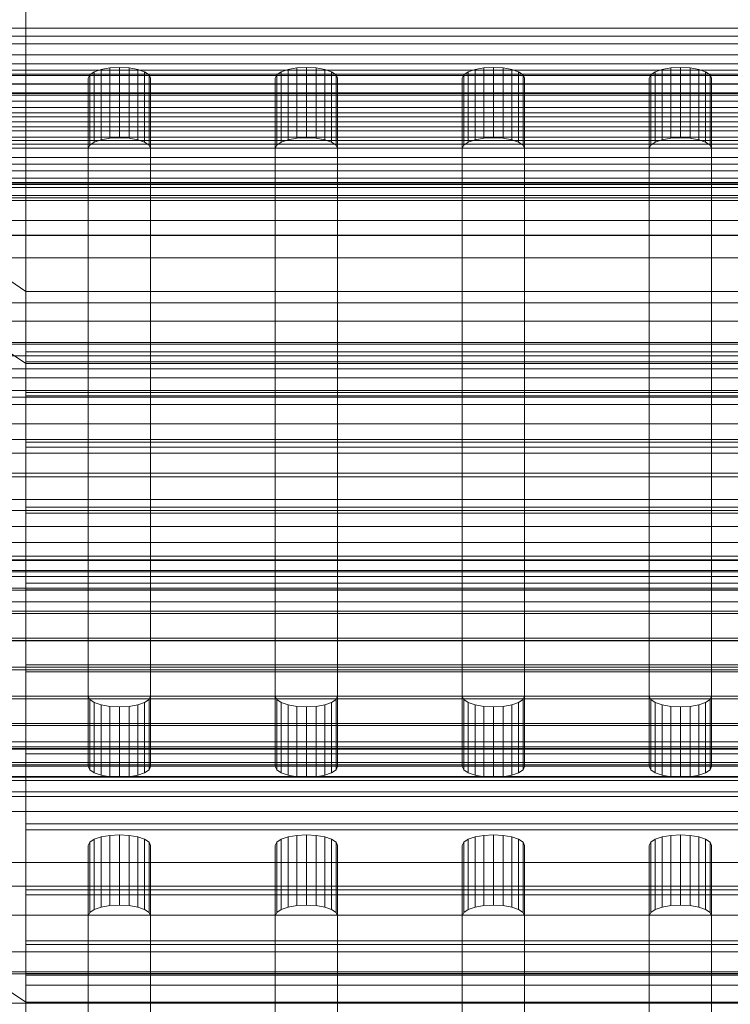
# Model space of a CAD drawing. Header units: millimetres. Extents: x -4738 to 65662, y -68080 to 6847.
# Tile 113 of 256: x -130 to -74, y -35103 to -35024. Entities that reach past the tile are written whole.
import ezdxf

# ---------------------------------------------------------------- set-up
doc = ezdxf.new("R2010")
doc.units = ezdxf.units.MM
for name, color, linetype, lineweight in [('COTAS_O', 1, 'Continuous', 0), ('COTAS_P', 1, 'Continuous', 0), ('frontal_bajante_movil', 7, 'Continuous', 0), ('frontal_C01', 7, 'Continuous', 0), ('frontal_C02', 7, 'Continuous', 0), ('frontal_C03', 7, 'Continuous', 0), ('frontal_C04', 7, 'Continuous', 0), ('frontal_mezcladora', 7, 'Continuous', 0), ('frontal_secador', 7, 'Continuous', 0)]:
    doc.layers.add(name, color=color, linetype=linetype, lineweight=lineweight)
doc.dimstyles.new('R19_100', dxfattribs={"dimtxt": 250, "dimasz": 150, "dimexe": 150, "dimexo": 80, "dimgap": 100, "dimtad": 1, "dimtih": 1, "dimtoh": 1, "dimdsep": 46, "dimcen": 0.09, "dimadec": 0, "dimazin": 0, "dimtfac": 1, "dimtdec": 4, "dimtofl": 0, "dimtmove": 0, "dimatfit": 3, "dimfxl": 1, "dimtolj": 1, "dimtzin": 0, "dimarcsym": 0})

# ---------------------------------------------------------------- blocks, each defined once
blk = doc.blocks.new('DIM_R31_46')
at = {"layer": 'COTAS_P'}
for p, q in [((-4100, -35030), (-4219.912, -35921.976)), ((140, -35600), (20.088, -36491.976)), ((-4219.912, -35921.976), (-4065.254, -35897.362)), ((20.088, -36491.976), (-4219.912, -35921.976)), ((-4219.912, -35921.976), (-4077.245, -35986.56)), ((20.088, -36491.976), (-122.579, -36427.392)), ((20.088, -36491.976), (-134.57, -36516.589))]:
    blk.add_line(p, q, dxfattribs=at)
blk.add_text('4278.14 P', height=250, rotation=172.34341, dxfattribs=at).set_placement((-2113.235, -36306.084))
blk = doc.blocks.new('DIM_R31_54')
at = {"layer": 'COTAS_O'}
for p, q in [((-1480, -35300), (-1330, -35255)), ((490, -35300), (340, -35255)), ((-1480, -36000), (-1480, -35300)), ((-1480, -35300), (490, -35300)), ((-1480, -35300), (-1330, -35345)), ((490, -35300), (340, -35345)), ((490, -36000), (490, -35300))]:
    blk.add_line(p, q, dxfattribs=at)
blk.add_text('1970 O', height=250, dxfattribs=at).set_placement((-495, -35200))
blk = doc.blocks.new('DIM_R31_56')
at = {"layer": 'COTAS_O'}
for p, q in [((-1400, -35300), (-1250, -35255)), ((1400, -35300), (1250, -35255)), ((-1400, -36000), (-1400, -35300)), ((-1400, -35300), (1400, -35300)), ((-1400, -35300), (-1250, -35345)), ((1400, -35300), (1250, -35345)), ((1400, -36000), (1400, -35300))]:
    blk.add_line(p, q, dxfattribs=at)
blk.add_text('2800 O', height=250, dxfattribs=at).set_placement((0, -35200))
blk = doc.blocks.new('DIM_R31_57')
at = {"layer": 'COTAS_P'}
for p, q in [((-305, -34680), (395, -34680)), ((395, -34680), (350, -34830)), ((395, -36000), (395, -34680)), ((395, -34680), (440, -34830)), ((395, -36000), (350, -35850)), ((395, -36000), (440, -35850)), ((-305, -36000), (395, -36000))]:
    blk.add_line(p, q, dxfattribs=at)
blk.add_text('1320 P', height=250, rotation=90, dxfattribs=at).set_placement((295, -35340))
blk = doc.blocks.new('DIM_R31_58')
at = {"layer": 'COTAS_P'}
for p, q in [((-305, -35300), (-155, -35255)), ((345, -35300), (195, -35255)), ((-305, -36000), (-305, -35300)), ((-305, -35300), (345, -35300)), ((-305, -35300), (-155, -35345)), ((345, -35300), (195, -35345)), ((345, -36000), (345, -35300))]:
    blk.add_line(p, q, dxfattribs=at)
blk.add_text('650 P', height=250, dxfattribs=at).set_placement((20, -35200))

msp = doc.modelspace()

# ---------------------------------------------------------------- linework, layer by layer
at = {"layer": 'frontal_bajante_movil'}
for p, q in [((-168, -35025.557), (208, -35025.557)), ((-125, -35028.298), (-124.878, -35028.034)), ((-124.878, -35028.034), (-124.523, -35027.796)), ((-124.878, -35033.672), (-124.878, -35028.034)), ((-124.523, -35027.796), (-123.969, -35027.607)), ((-124.523, -35033.434), (-124.523, -35027.796)), ((-123.969, -35027.607), (-123.273, -35027.485)), ((-123.969, -35033.245), (-123.969, -35027.607)), ((-123.273, -35027.485), (-122.5, -35027.443)), ((-123.273, -35033.123), (-123.273, -35027.485)), ((-122.5, -35027.443), (-121.727, -35027.485)), ((-122.5, -35033.082), (-122.5, -35027.443)), ((-121.727, -35027.485), (-121.031, -35027.607)), ((-121.727, -35033.123), (-121.727, -35027.485)), ((-121.031, -35027.607), (-120.477, -35027.796)), ((-121.031, -35033.245), (-121.031, -35027.607)), ((-120.477, -35027.796), (-120.122, -35028.034)), ((-120.477, -35033.434), (-120.477, -35027.796)), ((-120.122, -35028.034), (-120, -35028.298)), ((-120.122, -35033.672), (-120.122, -35028.034)), ((-110, -35028.298), (-109.878, -35028.034)), ((-109.878, -35028.034), (-109.523, -35027.796)), ((-109.878, -35033.672), (-109.878, -35028.034)), ((-109.523, -35027.796), (-108.969, -35027.607)), ((-109.523, -35033.434), (-109.523, -35027.796)), ((-108.969, -35027.607), (-108.273, -35027.485)), ((-108.969, -35033.245), (-108.969, -35027.607)), ((-108.273, -35027.485), (-107.5, -35027.443)), ((-108.273, -35033.123), (-108.273, -35027.485)), ((-107.5, -35027.443), (-106.727, -35027.485)), ((-107.5, -35033.082), (-107.5, -35027.443)), ((-106.727, -35027.485), (-106.031, -35027.607)), ((-106.727, -35033.123), (-106.727, -35027.485)), ((-106.031, -35027.607), (-105.477, -35027.796)), ((-106.031, -35033.245), (-106.031, -35027.607)), ((-105.477, -35027.796), (-105.122, -35028.034)), ((-105.477, -35033.434), (-105.477, -35027.796)), ((-105.122, -35028.034), (-105, -35028.298)), ((-105.122, -35033.672), (-105.122, -35028.034)), ((-95, -35028.298), (-94.878, -35028.034)), ((-94.878, -35028.034), (-94.523, -35027.796)), ((-94.878, -35033.672), (-94.878, -35028.034)), ((-94.523, -35027.796), (-93.969, -35027.607)), ((-94.523, -35033.434), (-94.523, -35027.796)), ((-93.969, -35027.607), (-93.273, -35027.485)), ((-93.969, -35033.245), (-93.969, -35027.607)), ((-93.273, -35027.485), (-92.5, -35027.443)), ((-93.273, -35033.123), (-93.273, -35027.485)), ((-92.5, -35027.443), (-91.727, -35027.485)), ((-92.5, -35033.082), (-92.5, -35027.443)), ((-91.727, -35027.485), (-91.031, -35027.607)), ((-91.727, -35033.123), (-91.727, -35027.485)), ((-91.031, -35027.607), (-90.477, -35027.796)), ((-91.031, -35033.245), (-91.031, -35027.607)), ((-90.477, -35027.796), (-90.122, -35028.034)), ((-90.477, -35033.434), (-90.477, -35027.796)), ((-90.122, -35028.034), (-90, -35028.298)), ((-90.122, -35033.672), (-90.122, -35028.034)), ((-80, -35028.298), (-79.878, -35028.034)), ((-79.878, -35028.034), (-79.523, -35027.796)), ((-79.878, -35033.672), (-79.878, -35028.034)), ((-79.523, -35027.796), (-78.969, -35027.607)), ((-79.523, -35033.434), (-79.523, -35027.796)), ((-78.969, -35027.607), (-78.273, -35027.485)), ((-78.969, -35033.245), (-78.969, -35027.607)), ((-78.273, -35027.485), (-77.5, -35027.443)), ((-78.273, -35033.123), (-78.273, -35027.485)), ((-77.5, -35027.443), (-76.727, -35027.485)), ((-77.5, -35033.082), (-77.5, -35027.443)), ((-76.727, -35027.485), (-76.031, -35027.607)), ((-76.727, -35033.123), (-76.727, -35027.485)), ((-76.031, -35027.607), (-75.477, -35027.796)), ((-76.031, -35033.245), (-76.031, -35027.607)), ((-75.477, -35027.796), (-75.122, -35028.034)), ((-75.477, -35033.434), (-75.477, -35027.796)), ((-75.122, -35028.034), (-75, -35028.298)), ((-75.122, -35033.672), (-75.122, -35028.034)), ((-125, -35077.891), (-125, -35028.298)), ((-125, -35028.298), (-125, -35033.937)), ((-120, -35028.298), (-120, -35077.891)), ((-120, -35033.937), (-120, -35028.298)), ((-110, -35077.891), (-110, -35028.298)), ((-110, -35028.298), (-110, -35033.937)), ((-105, -35028.298), (-105, -35077.891)), ((-105, -35033.937), (-105, -35028.298)), ((-95, -35077.891), (-95, -35028.298)), ((-95, -35028.298), (-95, -35033.937)), ((-90, -35028.298), (-90, -35077.891)), ((-90, -35033.937), (-90, -35028.298)), ((-80, -35077.891), (-80, -35028.298)), ((-80, -35028.298), (-80, -35033.937)), ((-75, -35028.298), (-75, -35077.891)), ((-75, -35033.937), (-75, -35028.298)), ((208, -35029.661), (-168, -35029.661)), ((-124.523, -35033.434), (-124.878, -35033.672)), ((-123.969, -35033.245), (-124.523, -35033.434)), ((-123.273, -35033.123), (-123.969, -35033.245)), ((-122.5, -35033.082), (-123.273, -35033.123)), ((-121.727, -35033.123), (-122.5, -35033.082)), ((-121.031, -35033.245), (-121.727, -35033.123)), ((-120.477, -35033.434), (-121.031, -35033.245)), ((-120.122, -35033.672), (-120.477, -35033.434)), ((-109.523, -35033.434), (-109.878, -35033.672)), ((-108.969, -35033.245), (-109.523, -35033.434)), ((-108.273, -35033.123), (-108.969, -35033.245)), ((-107.5, -35033.082), (-108.273, -35033.123)), ((-106.727, -35033.123), (-107.5, -35033.082)), ((-106.031, -35033.245), (-106.727, -35033.123)), ((-105.477, -35033.434), (-106.031, -35033.245)), ((-105.122, -35033.672), (-105.477, -35033.434)), ((-94.523, -35033.434), (-94.878, -35033.672)), ((-93.969, -35033.245), (-94.523, -35033.434)), ((-93.273, -35033.123), (-93.969, -35033.245)), ((-92.5, -35033.082), (-93.273, -35033.123)), ((-91.727, -35033.123), (-92.5, -35033.082)), ((-91.031, -35033.245), (-91.727, -35033.123)), ((-90.477, -35033.434), (-91.031, -35033.245)), ((-90.122, -35033.672), (-90.477, -35033.434)), ((-79.523, -35033.434), (-79.878, -35033.672)), ((-78.969, -35033.245), (-79.523, -35033.434)), ((-78.273, -35033.123), (-78.969, -35033.245)), ((-77.5, -35033.082), (-78.273, -35033.123)), ((-76.727, -35033.123), (-77.5, -35033.082)), ((-76.031, -35033.245), (-76.727, -35033.123)), ((-75.477, -35033.434), (-76.031, -35033.245)), ((-75.122, -35033.672), (-75.477, -35033.434)), ((-124.878, -35033.672), (-125, -35033.937)), ((-125, -35033.937), (-125, -35083.53)), ((-120, -35033.937), (-120.122, -35033.672)), ((-120, -35083.53), (-120, -35033.937)), ((-109.878, -35033.672), (-110, -35033.937)), ((-110, -35033.937), (-110, -35083.53)), ((-105, -35033.937), (-105.122, -35033.672)), ((-105, -35083.53), (-105, -35033.937)), ((-94.878, -35033.672), (-95, -35033.937)), ((-95, -35033.937), (-95, -35083.53)), ((-90, -35033.937), (-90.122, -35033.672)), ((-90, -35083.53), (-90, -35033.937)), ((-79.878, -35033.672), (-80, -35033.937)), ((-80, -35033.937), (-80, -35083.53)), ((-75, -35033.937), (-75.122, -35033.672)), ((-75, -35083.53), (-75, -35033.937)), ((208, -35036.833), (-168, -35036.833)), ((-168, -35040.938), (208, -35040.938)), ((-124.878, -35078.156), (-125, -35077.891)), ((-125, -35083.53), (-125, -35077.891)), ((-124.523, -35078.394), (-124.878, -35078.156)), ((-124.878, -35083.794), (-124.878, -35078.156)), ((-123.969, -35078.583), (-124.523, -35078.394)), ((-124.523, -35084.032), (-124.523, -35078.394)), ((-123.273, -35078.705), (-123.969, -35078.583)), ((-123.969, -35084.221), (-123.969, -35078.583)), ((-121.031, -35078.583), (-121.727, -35078.705)), ((-120.477, -35078.394), (-121.031, -35078.583)), ((-121.031, -35084.221), (-121.031, -35078.583)), ((-120.122, -35078.156), (-120.477, -35078.394)), ((-120.477, -35084.032), (-120.477, -35078.394)), ((-120, -35077.891), (-120.122, -35078.156)), ((-120.122, -35083.794), (-120.122, -35078.156)), ((-120, -35083.53), (-120, -35077.891)), ((-109.878, -35078.156), (-110, -35077.891)), ((-110, -35083.53), (-110, -35077.891)), ((-109.523, -35078.394), (-109.878, -35078.156)), ((-109.878, -35083.794), (-109.878, -35078.156)), ((-108.969, -35078.583), (-109.523, -35078.394)), ((-109.523, -35084.032), (-109.523, -35078.394)), ((-108.273, -35078.705), (-108.969, -35078.583)), ((-108.969, -35084.221), (-108.969, -35078.583)), ((-106.031, -35078.583), (-106.727, -35078.705)), ((-105.477, -35078.394), (-106.031, -35078.583)), ((-106.031, -35084.221), (-106.031, -35078.583)), ((-105.122, -35078.156), (-105.477, -35078.394)), ((-105.477, -35084.032), (-105.477, -35078.394)), ((-105, -35077.891), (-105.122, -35078.156)), ((-105.122, -35083.794), (-105.122, -35078.156)), ((-105, -35083.53), (-105, -35077.891)), ((-94.878, -35078.156), (-95, -35077.891)), ((-95, -35083.53), (-95, -35077.891)), ((-94.523, -35078.394), (-94.878, -35078.156)), ((-94.878, -35083.794), (-94.878, -35078.156)), ((-93.969, -35078.583), (-94.523, -35078.394)), ((-94.523, -35084.032), (-94.523, -35078.394)), ((-93.273, -35078.705), (-93.969, -35078.583)), ((-93.969, -35084.221), (-93.969, -35078.583)), ((-91.031, -35078.583), (-91.727, -35078.705)), ((-90.477, -35078.394), (-91.031, -35078.583)), ((-91.031, -35084.221), (-91.031, -35078.583)), ((-90.122, -35078.156), (-90.477, -35078.394)), ((-90.477, -35084.032), (-90.477, -35078.394)), ((-90, -35077.891), (-90.122, -35078.156)), ((-90.122, -35083.794), (-90.122, -35078.156)), ((-90, -35083.53), (-90, -35077.891)), ((-79.878, -35078.156), (-80, -35077.891)), ((-80, -35083.53), (-80, -35077.891)), ((-79.523, -35078.394), (-79.878, -35078.156)), ((-79.878, -35083.794), (-79.878, -35078.156)), ((-78.969, -35078.583), (-79.523, -35078.394)), ((-79.523, -35084.032), (-79.523, -35078.394)), ((-78.273, -35078.705), (-78.969, -35078.583)), ((-78.969, -35084.221), (-78.969, -35078.583)), ((-76.031, -35078.583), (-76.727, -35078.705)), ((-75.477, -35078.394), (-76.031, -35078.583)), ((-76.031, -35084.221), (-76.031, -35078.583)), ((-75.122, -35078.156), (-75.477, -35078.394)), ((-75.477, -35084.032), (-75.477, -35078.394)), ((-75, -35077.891), (-75.122, -35078.156)), ((-75.122, -35083.794), (-75.122, -35078.156)), ((-75, -35083.53), (-75, -35077.891)), ((-122.5, -35078.746), (-123.273, -35078.705)), ((-123.273, -35084.343), (-123.273, -35078.705)), ((-121.727, -35078.705), (-122.5, -35078.746)), ((-122.5, -35084.385), (-122.5, -35078.746)), ((-121.727, -35084.343), (-121.727, -35078.705)), ((-107.5, -35078.746), (-108.273, -35078.705)), ((-108.273, -35084.343), (-108.273, -35078.705)), ((-106.727, -35078.705), (-107.5, -35078.746)), ((-107.5, -35084.385), (-107.5, -35078.746)), ((-106.727, -35084.343), (-106.727, -35078.705)), ((-92.5, -35078.746), (-93.273, -35078.705)), ((-93.273, -35084.343), (-93.273, -35078.705)), ((-91.727, -35078.705), (-92.5, -35078.746)), ((-92.5, -35084.385), (-92.5, -35078.746)), ((-91.727, -35084.343), (-91.727, -35078.705)), ((-77.5, -35078.746), (-78.273, -35078.705)), ((-78.273, -35084.343), (-78.273, -35078.705)), ((-76.727, -35078.705), (-77.5, -35078.746)), ((-77.5, -35084.385), (-77.5, -35078.746)), ((-76.727, -35084.343), (-76.727, -35078.705)), ((-125, -35083.53), (-124.878, -35083.794)), ((-124.878, -35083.794), (-124.523, -35084.032)), ((-124.523, -35084.032), (-123.969, -35084.221)), ((-121.031, -35084.221), (-120.477, -35084.032)), ((-120.477, -35084.032), (-120.122, -35083.794)), ((-120.122, -35083.794), (-120, -35083.53)), ((-110, -35083.53), (-109.878, -35083.794)), ((-109.878, -35083.794), (-109.523, -35084.032)), ((-109.523, -35084.032), (-108.969, -35084.221)), ((-106.031, -35084.221), (-105.477, -35084.032)), ((-105.477, -35084.032), (-105.122, -35083.794)), ((-105.122, -35083.794), (-105, -35083.53)), ((-95, -35083.53), (-94.878, -35083.794)), ((-94.878, -35083.794), (-94.523, -35084.032)), ((-94.523, -35084.032), (-93.969, -35084.221)), ((-91.031, -35084.221), (-90.477, -35084.032)), ((-90.477, -35084.032), (-90.122, -35083.794)), ((-90.122, -35083.794), (-90, -35083.53)), ((-80, -35083.53), (-79.878, -35083.794)), ((-79.878, -35083.794), (-79.523, -35084.032)), ((-79.523, -35084.032), (-78.969, -35084.221)), ((-76.031, -35084.221), (-75.477, -35084.032)), ((-75.477, -35084.032), (-75.122, -35083.794)), ((-75.122, -35083.794), (-75, -35083.53)), ((-123.969, -35084.221), (-123.273, -35084.343)), ((-123.273, -35084.343), (-122.5, -35084.385)), ((-122.5, -35084.385), (-121.727, -35084.343)), ((-121.727, -35084.343), (-121.031, -35084.221)), ((-108.969, -35084.221), (-108.273, -35084.343)), ((-108.273, -35084.343), (-107.5, -35084.385)), ((-107.5, -35084.385), (-106.727, -35084.343)), ((-106.727, -35084.343), (-106.031, -35084.221)), ((-93.969, -35084.221), (-93.273, -35084.343)), ((-93.273, -35084.343), (-92.5, -35084.385)), ((-92.5, -35084.385), (-91.727, -35084.343)), ((-91.727, -35084.343), (-91.031, -35084.221)), ((-78.969, -35084.221), (-78.273, -35084.343)), ((-78.273, -35084.343), (-77.5, -35084.385)), ((-77.5, -35084.385), (-76.727, -35084.343)), ((-76.727, -35084.343), (-76.031, -35084.221)), ((-168, -35087.121), (208, -35087.121)), ((-125, -35089.862), (-124.878, -35089.598)), ((-124.878, -35089.598), (-124.523, -35089.359)), ((-124.878, -35095.236), (-124.878, -35089.598)), ((-124.523, -35089.359), (-123.969, -35089.17)), ((-124.523, -35094.998), (-124.523, -35089.359)), ((-123.969, -35089.17), (-123.273, -35089.049)), ((-123.969, -35094.808), (-123.969, -35089.17)), ((-123.273, -35089.049), (-122.5, -35089.007)), ((-123.273, -35094.687), (-123.273, -35089.049)), ((-122.5, -35089.007), (-121.727, -35089.049)), ((-122.5, -35094.645), (-122.5, -35089.007)), ((-121.727, -35089.049), (-121.031, -35089.17)), ((-121.727, -35094.687), (-121.727, -35089.049)), ((-121.031, -35089.17), (-120.477, -35089.359)), ((-121.031, -35094.808), (-121.031, -35089.17)), ((-120.477, -35089.359), (-120.122, -35089.598)), ((-120.477, -35094.998), (-120.477, -35089.359)), ((-120.122, -35089.598), (-120, -35089.862)), ((-120.122, -35095.236), (-120.122, -35089.598)), ((-110, -35089.862), (-109.878, -35089.598)), ((-109.878, -35089.598), (-109.523, -35089.359)), ((-109.878, -35095.236), (-109.878, -35089.598)), ((-109.523, -35089.359), (-108.969, -35089.17)), ((-109.523, -35094.998), (-109.523, -35089.359)), ((-108.969, -35089.17), (-108.273, -35089.049)), ((-108.969, -35094.808), (-108.969, -35089.17)), ((-108.273, -35089.049), (-107.5, -35089.007)), ((-108.273, -35094.687), (-108.273, -35089.049)), ((-107.5, -35089.007), (-106.727, -35089.049)), ((-107.5, -35094.645), (-107.5, -35089.007)), ((-106.727, -35089.049), (-106.031, -35089.17)), ((-106.727, -35094.687), (-106.727, -35089.049)), ((-106.031, -35089.17), (-105.477, -35089.359)), ((-106.031, -35094.808), (-106.031, -35089.17)), ((-105.477, -35089.359), (-105.122, -35089.598)), ((-105.477, -35094.998), (-105.477, -35089.359)), ((-105.122, -35089.598), (-105, -35089.862)), ((-105.122, -35095.236), (-105.122, -35089.598)), ((-95, -35089.862), (-94.878, -35089.598)), ((-94.878, -35089.598), (-94.523, -35089.359)), ((-94.878, -35095.236), (-94.878, -35089.598)), ((-94.523, -35089.359), (-93.969, -35089.17)), ((-94.523, -35094.998), (-94.523, -35089.359)), ((-93.969, -35089.17), (-93.273, -35089.049)), ((-93.969, -35094.808), (-93.969, -35089.17)), ((-93.273, -35089.049), (-92.5, -35089.007)), ((-93.273, -35094.687), (-93.273, -35089.049)), ((-92.5, -35089.007), (-91.727, -35089.049)), ((-92.5, -35094.645), (-92.5, -35089.007)), ((-91.727, -35089.049), (-91.031, -35089.17)), ((-91.727, -35094.687), (-91.727, -35089.049)), ((-91.031, -35089.17), (-90.477, -35089.359)), ((-91.031, -35094.808), (-91.031, -35089.17)), ((-90.477, -35089.359), (-90.122, -35089.598)), ((-90.477, -35094.998), (-90.477, -35089.359)), ((-90.122, -35089.598), (-90, -35089.862)), ((-90.122, -35095.236), (-90.122, -35089.598)), ((-80, -35089.862), (-79.878, -35089.598)), ((-79.878, -35089.598), (-79.523, -35089.359)), ((-79.878, -35095.236), (-79.878, -35089.598)), ((-79.523, -35089.359), (-78.969, -35089.17)), ((-79.523, -35094.998), (-79.523, -35089.359)), ((-78.969, -35089.17), (-78.273, -35089.049)), ((-78.969, -35094.808), (-78.969, -35089.17)), ((-78.273, -35089.049), (-77.5, -35089.007)), ((-78.273, -35094.687), (-78.273, -35089.049)), ((-77.5, -35089.007), (-76.727, -35089.049)), ((-77.5, -35094.645), (-77.5, -35089.007)), ((-76.727, -35089.049), (-76.031, -35089.17)), ((-76.727, -35094.687), (-76.727, -35089.049)), ((-76.031, -35089.17), (-75.477, -35089.359)), ((-76.031, -35094.808), (-76.031, -35089.17)), ((-75.477, -35089.359), (-75.122, -35089.598)), ((-75.477, -35094.998), (-75.477, -35089.359)), ((-75.122, -35089.598), (-75, -35089.862)), ((-75.122, -35095.236), (-75.122, -35089.598)), ((-125, -35139.455), (-125, -35089.862)), ((-125, -35089.862), (-125, -35095.5)), ((-120, -35089.862), (-120, -35139.455)), ((-120, -35095.5), (-120, -35089.862)), ((-110, -35139.455), (-110, -35089.862)), ((-110, -35089.862), (-110, -35095.5)), ((-105, -35089.862), (-105, -35139.455)), ((-105, -35095.5), (-105, -35089.862)), ((-95, -35139.455), (-95, -35089.862)), ((-95, -35089.862), (-95, -35095.5)), ((-90, -35089.862), (-90, -35139.455)), ((-90, -35095.5), (-90, -35089.862)), ((-80, -35139.455), (-80, -35089.862)), ((-80, -35089.862), (-80, -35095.5)), ((-75, -35089.862), (-75, -35139.455)), ((-75, -35095.5), (-75, -35089.862)), ((208, -35091.225), (-168, -35091.225)), ((-124.523, -35094.998), (-124.878, -35095.236)), ((-123.969, -35094.808), (-124.523, -35094.998)), ((-123.273, -35094.687), (-123.969, -35094.808)), ((-122.5, -35094.645), (-123.273, -35094.687)), ((-121.727, -35094.687), (-122.5, -35094.645)), ((-121.031, -35094.808), (-121.727, -35094.687)), ((-120.477, -35094.998), (-121.031, -35094.808)), ((-120.122, -35095.236), (-120.477, -35094.998)), ((-109.523, -35094.998), (-109.878, -35095.236)), ((-108.969, -35094.808), (-109.523, -35094.998)), ((-108.273, -35094.687), (-108.969, -35094.808)), ((-107.5, -35094.645), (-108.273, -35094.687)), ((-106.727, -35094.687), (-107.5, -35094.645)), ((-106.031, -35094.808), (-106.727, -35094.687)), ((-105.477, -35094.998), (-106.031, -35094.808)), ((-105.122, -35095.236), (-105.477, -35094.998)), ((-94.523, -35094.998), (-94.878, -35095.236)), ((-93.969, -35094.808), (-94.523, -35094.998)), ((-93.273, -35094.687), (-93.969, -35094.808)), ((-92.5, -35094.645), (-93.273, -35094.687)), ((-91.727, -35094.687), (-92.5, -35094.645)), ((-91.031, -35094.808), (-91.727, -35094.687)), ((-90.477, -35094.998), (-91.031, -35094.808)), ((-90.122, -35095.236), (-90.477, -35094.998)), ((-79.523, -35094.998), (-79.878, -35095.236)), ((-78.969, -35094.808), (-79.523, -35094.998)), ((-78.273, -35094.687), (-78.969, -35094.808)), ((-77.5, -35094.645), (-78.273, -35094.687)), ((-76.727, -35094.687), (-77.5, -35094.645)), ((-76.031, -35094.808), (-76.727, -35094.687)), ((-75.477, -35094.998), (-76.031, -35094.808)), ((-75.122, -35095.236), (-75.477, -35094.998)), ((-124.878, -35095.236), (-125, -35095.5)), ((-125, -35095.5), (-125, -35145.093)), ((-120, -35095.5), (-120.122, -35095.236)), ((-120, -35145.093), (-120, -35095.5)), ((-109.878, -35095.236), (-110, -35095.5)), ((-110, -35095.5), (-110, -35145.093)), ((-105, -35095.5), (-105.122, -35095.236)), ((-105, -35145.093), (-105, -35095.5)), ((-94.878, -35095.236), (-95, -35095.5)), ((-95, -35095.5), (-95, -35145.093)), ((-90, -35095.5), (-90.122, -35095.236)), ((-90, -35145.093), (-90, -35095.5)), ((-79.878, -35095.236), (-80, -35095.5)), ((-80, -35095.5), (-80, -35145.093)), ((-75, -35095.5), (-75.122, -35095.236)), ((-75, -35145.093), (-75, -35095.5)), ((208, -35098.397), (-168, -35098.397)), ((-168, -35102.501), (208, -35102.501))]:
    msp.add_line(p, q, dxfattribs=at)
at = {"layer": 'frontal_C01'}
for p, q in [((-130, -35045.418), (-130, -34782.805)), ((-130, -34788.585), (-130, -35051.199)), ((-130, -35045.418), (-228.298, -34979.106)), ((-228.298, -34984.887), (-130, -35051.199)), ((-450, -35028.784), (450, -35028.784)), ((-525.279, -35033.04), (525.279, -35033.04)), ((-130, -35308.031), (-130, -35045.418)), ((0, -35045.418), (-130, -35045.418)), ((-130, -35051.199), (-130, -35050.26)), ((-130, -35050.26), (-130, -35051.051)), ((-130, -35050.26), (130, -35050.26)), ((-130, -35051.051), (-130, -35053.52)), ((-130, -35051.051), (130, -35051.051)), ((-130, -35051.199), (-130, -35313.812)), ((-130, -35051.199), (0, -35051.199)), ((-130, -35053.804), (-130, -35051.199)), ((-130, -35051.199), (130, -35051.199)), ((-130, -35053.52), (-130, -35057.498)), ((-130, -35053.52), (130, -35053.52)), ((-130, -35057.9), (-130, -35053.804)), ((-130, -35053.804), (130, -35053.804)), ((-130, -35057.498), (-130, -35062.713)), ((-130, -35057.498), (130, -35057.498)), ((-130, -35063.205), (-130, -35057.9)), ((-130, -35057.9), (130, -35057.9)), ((-130, -35062.713), (-130, -35068.81)), ((-130, -35062.713), (130, -35062.713)), ((-130, -35069.359), (-130, -35063.205)), ((-130, -35063.205), (130, -35063.205)), ((-148, -35066.659), (148, -35066.659)), ((-148, -35066.939), (148, -35066.939)), ((-148, -35066.991), (148, -35066.991)), ((-148, -35067.814), (148, -35067.814)), ((-148, -35067.915), (148, -35067.915)), ((-130, -35068.81), (-130, -35075.374)), ((130, -35068.81), (-130, -35068.81)), ((-148, -35069.223), (148, -35069.223)), ((-148, -35069.366), (148, -35069.366)), ((-130, -35075.942), (-130, -35069.359)), ((-130, -35069.359), (130, -35069.359)), ((-148, -35071.071), (148, -35071.071)), ((-148, -35071.245), (148, -35071.245)), ((148, -35073.231), (-148, -35073.231)), ((-148, -35073.426), (148, -35073.426)), ((-130, -35075.374), (-130, -35081.957)), ((-130, -35075.374), (130, -35075.374)), ((-148, -35075.557), (148, -35075.557)), ((-148, -35075.759), (148, -35075.759)), ((-130, -35082.506), (-130, -35075.942)), ((-130, -35075.942), (130, -35075.942)), ((-148, -35077.89), (148, -35077.89)), ((-148, -35078.085), (148, -35078.085)), ((-148, -35080.07), (148, -35080.07)), ((-148, -35080.245), (148, -35080.245)), ((-148, -35081.95), (148, -35081.95)), ((-148, -35082.093), (148, -35082.093)), ((-130, -35081.957), (-130, -35088.111)), ((-130, -35081.957), (130, -35081.957)), ((-130, -35088.603), (-130, -35082.506)), ((-130, -35082.506), (130, -35082.506)), ((-148, -35083.401), (148, -35083.401)), ((-148, -35083.502), (148, -35083.502)), ((-148, -35084.325), (148, -35084.325)), ((-148, -35084.377), (148, -35084.377)), ((-148, -35084.657), (148, -35084.657)), ((-130, -35088.111), (-130, -35093.416)), ((-130, -35088.111), (130, -35088.111)), ((-130, -35093.818), (-130, -35088.603)), ((-130, -35088.603), (130, -35088.603)), ((-1229.4, -35093.128), (1229.4, -35093.128)), ((-130, -35093.416), (-130, -35097.511)), ((-130, -35093.416), (130, -35093.416)), ((-130, -35097.796), (-130, -35093.818)), ((-130, -35093.818), (130, -35093.818)), ((-130, -35097.511), (-130, -35100.117)), ((-130, -35097.511), (130, -35097.511)), ((-130, -35100.265), (-130, -35097.796)), ((-130, -35097.796), (130, -35097.796)), ((-130, -35100.117), (-130, -35101.056)), ((-130, -35100.117), (130, -35100.117)), ((-130, -35101.056), (-130, -35100.265)), ((-130, -35100.265), (130, -35100.265)), ((-130, -35101.056), (130, -35101.056))]:
    msp.add_line(p, q, dxfattribs=at)
at = {"layer": 'frontal_C02'}
for p, q in [((-130, -35102.421), (-130, -34811.926)), ((-130, -34817.656), (-130, -35108.151)), ((-440, -35024.305), (440, -35024.305)), ((-440, -35024.942), (440, -35024.942)), ((440, -35026.437), (-440, -35026.437)), ((-440, -35027.148), (440, -35027.148)), ((-440, -35028.752), (440, -35028.752)), ((-311.15, -35028.083), (311.15, -35028.083)), ((-440, -35029.487), (440, -35029.487)), ((-311.15, -35030.157), (311.15, -35030.157)), ((-440, -35031.092), (440, -35031.092)), ((-440, -35031.802), (440, -35031.802)), ((-440, -35033.298), (440, -35033.298)), ((-440, -35033.934), (440, -35033.934)), ((-311.15, -35034.686), (311.15, -35034.686)), ((-440, -35035.219), (440, -35035.219)), ((-440, -35035.738), (440, -35035.738)), ((-440, -35036.724), (440, -35036.724)), ((-311.15, -35036.69), (311.15, -35036.69)), ((-130, -35102.421), (-228.298, -35036.685)), ((-440, -35037.091), (440, -35037.091)), ((-440, -35037.711), (440, -35037.711)), ((-440, -35037.901), (440, -35037.901)), ((-440, -35038.112), (440, -35038.112)), ((-311.15, -35040.911), (311.15, -35040.911)), ((-311.15, -35042.708), (311.15, -35042.708)), ((-311.15, -35046.332), (311.15, -35046.332)), ((-311.15, -35047.799), (311.15, -35047.799)), ((-311.15, -35050.58), (311.15, -35050.58)), ((-311.15, -35051.617), (311.15, -35051.617)), ((-311.15, -35053.365), (311.15, -35053.365)), ((-311.15, -35053.902), (311.15, -35053.902)), ((-311.15, -35054.499), (311.15, -35054.499)), ((-130, -35386.887), (-130, -35102.421)), ((0, -35102.421), (-130, -35102.421))]:
    msp.add_line(p, q, dxfattribs=at)
at = {"layer": 'frontal_C03'}
for p, q in [((1250, -35027.661), (-1250, -35027.661)), ((1250, -35027.977), (-1250, -35027.977)), ((1250, -35028.771), (-1250, -35028.771)), ((-1250, -35029.535), (1250, -35029.535)), ((1250, -35030.658), (-1250, -35030.658)), ((1250, -35031.422), (-1250, -35031.422)), ((1250, -35032.216), (-1250, -35032.216)), ((1250, -35032.533), (-1250, -35032.533)), ((1250, -35056.043), (-1250, -35056.043)), ((1250, -35057.295), (-1250, -35057.295)), ((1250, -35058.401), (-1250, -35058.401)), ((1250, -35062.11), (-1250, -35062.11)), ((1250, -35064.28), (-1250, -35064.28)), ((1250, -35070.303), (-1250, -35070.303)), ((1250, -35073.452), (-1250, -35073.452)), ((1250, -35081.558), (-1250, -35081.558)), ((1250, -35085.566), (-1250, -35085.566)), ((1250, -35095.443), (-1250, -35095.443)), ((1250, -35100.157), (-1250, -35100.157))]:
    msp.add_line(p, q, dxfattribs=at)
at = {"layer": 'frontal_C04'}
for p, q in [((188, -35033.599), (-188, -35033.599)), ((-188, -35036.335), (188, -35036.335)), ((-297, -35049.638), (297, -35049.638)), ((-188, -35065.549), (188, -35065.549)), ((188, -35068.285), (-188, -35068.285)), ((-297, -35082.138), (297, -35082.138)), ((188, -35083.192), (-188, -35083.192)), ((-188, -35085.928), (188, -35085.928))]:
    msp.add_line(p, q, dxfattribs=at)
at = {"layer": 'frontal_mezcladora'}
for p, q in [((-750, -35049.5), (750, -35049.5)), ((-750, -35060), (750, -35060))]:
    msp.add_line(p, q, dxfattribs=at)
at = {"layer": 'frontal_secador'}
for p, q in [((1250, -35039.715), (-1250, -35039.715)), ((1250, -35052.349), (-1250, -35052.349)), ((1250, -35060.291), (-1250, -35060.291)), ((1250, -35063), (-1250, -35063)), ((-1400, -35100), (1400, -35100)), ((-1250, -35100), (1250, -35100))]:
    msp.add_line(p, q, dxfattribs=at)

# ---------------------------------------------------------------- dimensions: what is measured, and where the dimension line sits
at = {"layer": 'COTAS_O'}
for p1, p2, picture, middle in [((-1480, -36000), (490, -36000), 'DIM_R31_54', (-495, -35300)), ((-1400, -36000), (1400, -36000), 'DIM_R31_56', (0, -35300))]:
    dim = msp.add_aligned_dim(p1=p1, p2=p2, distance=700, text='<> O', dimstyle='R19_100', dxfattribs=at)
    dim.commit()
    dim.dimension.update_dxf_attribs({"geometry": picture, "text_midpoint": middle})
at = {"layer": 'COTAS_P'}
for p1, p2, distance, picture, middle in [((-305, -36000), (-305, -34680), -700, 'DIM_R31_57', (395, -35340)), ((-305, -36000), (345, -36000), 700, 'DIM_R31_58', (20, -35300)), ((140, -35600), (-4100, -35030), 900, 'DIM_R31_46', (-2099.912, -36206.976))]:
    dim = msp.add_aligned_dim(p1=p1, p2=p2, distance=distance, text='<> P', dimstyle='R19_100', dxfattribs=at)
    dim.commit()
    dim.dimension.update_dxf_attribs({"geometry": picture, "text_midpoint": middle})

doc.saveas('drawing.dxf')
